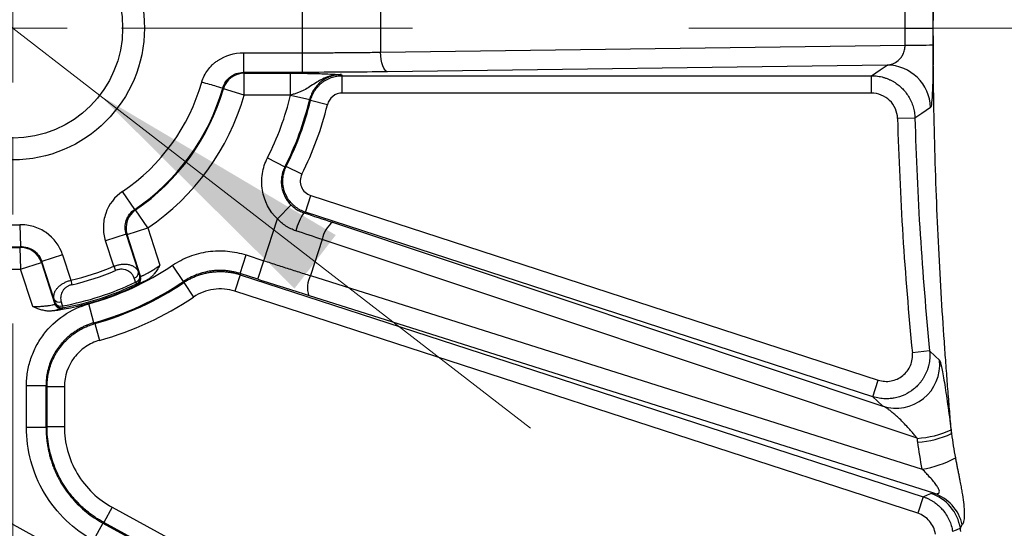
# Model space of a CAD drawing. Header units: millimetres. Extents: x 5 to 597, y 5 to 415.
# Tile 96 of 132: x 307.45 to 316.49, y 373.66 to 378.33. Entities that reach past the tile are written whole.
import ezdxf

# ---------------------------------------------------------------- set-up
doc = ezdxf.new("R2010")
doc.units = ezdxf.units.MM
doc.linetypes.add('CENTERX2', pattern=[20.32, 12.7, -2.54, 2.54, -2.54])
doc.styles.add('SLDTEXTSTYLE0', font='ARIAL.TTF', dxfattribs={"width": 0.948})
doc.dimstyles.new('SLDDIMSTYLE1', dxfattribs={"dimtxt": 2.5, "dimasz": 2.5, "dimexe": 0, "dimexo": 0.0625, "dimtad": 1, "dimlfac": 5, "dimrnd": 1e-09, "dimzin": 12, "dimdsep": 46, "dimtxsty": 'SLDTEXTSTYLE0', "dimsah": 1, "dimcen": 0.09, "dimadec": 0, "dimazin": 3, "dimtfac": 1, "dimtofl": 0, "dimtmove": 0, "dimatfit": 3, "dimfxl": 0, "dimfrac": 2, "dimtolj": 1, "dimtzin": 12, "dimarcsym": 0})
doc.dimstyles.new('SLDDIMSTYLE3', dxfattribs={"dimtxt": 2.5, "dimasz": 2.5, "dimexe": 0, "dimexo": 0.0625, "dimtad": 1, "dimdec": 0, "dimlfac": 5, "dimrnd": 1e-09, "dimzin": 12, "dimdsep": 46, "dimtxsty": 'SLDTEXTSTYLE0', "dimsah": 1, "dimcen": 0, "dimadec": 0, "dimazin": 3, "dimtfac": 1, "dimtdec": 0, "dimtmove": 0, "dimatfit": 3, "dimfxl": 0, "dimfrac": 2, "dimtolj": 1, "dimtzin": 12, "dimarcsym": 0})

# ---------------------------------------------------------------- blocks, each defined once
blk = doc.blocks.new('_D_2')
at = {"color": 7, "linetype": 'Continuous', "lineweight": 0}
for p, q in [((441.381, 375.7503), (441.381, 354.5005)), ((307.381, 375.5403), (307.381, 354.5005)), ((307.381, 355.5005), (441.381, 355.5005))]:
    blk.add_line(p, q, dxfattribs=at)
at = {"color": 7, "linetype": 'Continuous', "lineweight": 18}
for points in [[(307.381, 355.5005), (309.881, 355.1905), (309.881, 355.8105)], [(441.381, 355.5005), (438.881, 355.8105), (438.881, 355.1905)]]:
    blk.add_solid(points, dxfattribs=at)
at = {"color": 7, "linetype": 'Continuous', "lineweight": 18, "insert": (369.7136, 358.7232), "char_height": 2.5, "attachment_point": 1, "style": 'SLDTEXTSTYLE0'}
blk.add_mtext('670', dxfattribs=at)
blk = doc.blocks.new('_D_4')
at = {"color": 7, "linetype": 'Continuous', "lineweight": 0}
for p, q in [((306.5815, 378.8675), (294.7069, 388.035)), ((306.5815, 378.8675), (308.1804, 377.6331)), ((308.1804, 377.6331), (312.1382, 374.5776))]:
    blk.add_line(p, q, dxfattribs=at)
at = {"color": 7, "linetype": 'Continuous', "lineweight": 18}
for points in [[(306.5815, 378.8675), (304.7921, 380.6406), (304.4132, 380.1498)], [(308.1804, 377.6331), (309.9699, 375.8599), (310.3488, 376.3507)]]:
    blk.add_solid(points, dxfattribs=at)
at = {"color": 7, "linetype": 'Continuous', "lineweight": 18, "char_height": 2.5, "attachment_point": 1, "rotation": 322.33098, "style": 'SLDTEXTSTYLE0'}
for s, insert in [('%%c', (296.658, 390.5623)), ('10', (299.5474, 388.3403))]:
    blk.add_mtext(s, dxfattribs=dict(at, insert=insert))
blk = doc.blocks.new('SW_CENTERMARKSYMBOL_1')
at = {"color": 0, "linetype": 'Continuous', "lineweight": 18}
for p, q in [((0, 1), (0, 1.71)), ((0, 0), (0, 0.5)), ((-1, 0), (-1.71, 0)), ((0, 0), (-0.5, 0)), ((0, 0), (0, -0.5)), ((0, 0), (0.5, 0)), ((1, 0), (1.71, 0)), ((0, -1), (0, -1.71))]:
    blk.add_line(p, q, dxfattribs=at)

msp = doc.modelspace()

# ---------------------------------------------------------------- linework, layer by layer
at = {"color": 7, "linetype": 'Continuous', "lineweight": 25}
for p, q in [((310.0443, 378.0241), (310.0443, 378.4764)), ((310.761, 378.4714), (310.761, 378.0292)), ((315.5787, 378.2503), (315.8348, 378.2503)), ((310.761, 378.0292), (315.5791, 378.0937)), ((309.5021, 378.0241), (310.0443, 378.0241)), ((310.0443, 377.8442), (310.0443, 378.0241)), ((315.4124, 377.9107), (310.8255, 377.8493)), ((310.0443, 377.8442), (309.5021, 377.8442)), ((309.5082, 377.8361), (309.9343, 377.8361)), ((309.5082, 377.6362), (309.5082, 377.8361)), ((309.9343, 377.6362), (309.9343, 377.8361)), ((310.4081, 377.8138), (315.2693, 377.8138)), ((310.4081, 377.6539), (310.4081, 377.8138)), ((315.2693, 377.6539), (315.2693, 377.8138)), ((309.5082, 377.6362), (309.3162, 377.6916)), ((309.9343, 377.6362), (309.5082, 377.6362)), ((309.9342, 377.6357), (310.1091, 377.5936)), ((315.2693, 377.6539), (310.4081, 377.6539)), ((310.2721, 377.547), (310.1168, 377.5848)), ((315.6688, 377.4251), (315.5091, 377.4207)), ((309.7211, 377.0584), (309.8814, 376.9767)), ((310.0371, 376.9093), (309.8944, 376.9814)), ((308.5019, 376.5858), (308.3902, 376.7515)), ((310.0694, 376.5611), (310.1188, 376.7132)), ((310.1188, 376.7132), (315.3322, 375.0192)), ((309.8124, 376.4983), (309.9383, 376.6267)), ((308.6224, 376.4169), (308.5103, 376.5824)), ((315.2828, 374.8672), (310.0694, 376.5611)), ((307.4454, 376.4446), (307.4525, 376.2448)), ((309.688, 376.1154), (309.8124, 376.4983)), ((310.3183, 376.4682), (315.3736, 374.7805)), ((308.4234, 376.3582), (308.2333, 376.2964)), ((308.4234, 376.3582), (308.5361, 376.0115)), ((308.4323, 376.3552), (308.6224, 376.4169)), ((308.5566, 375.9725), (308.4323, 376.3552)), ((308.6224, 376.4169), (308.7339, 376.0735)), ((308.3089, 376.0639), (308.2333, 376.2964)), ((310.2242, 376.3097), (310.1165, 375.9783)), ((315.6902, 374.4848), (310.2242, 376.3097)), ((307.4477, 376.2372), (307.4543, 376.0374)), ((307.8398, 376.1686), (307.6497, 376.1068)), ((307.8398, 376.1686), (307.9154, 375.936)), ((309.4705, 375.997), (309.5261, 376.168)), ((309.5261, 376.168), (309.688, 376.1154)), ((307.4543, 376.0374), (307.6444, 376.0992)), ((307.6444, 376.0992), (307.7687, 375.7165)), ((307.7624, 375.7601), (307.6497, 376.1068)), ((308.9499, 375.9238), (308.8493, 376.073)), ((309.6324, 375.9443), (309.688, 376.1154)), ((307.5659, 375.6939), (307.4543, 376.0374)), ((308.3089, 376.0639), (308.3255, 376.0248)), ((309.472, 375.9865), (309.4225, 375.8344)), ((309.6324, 375.9443), (309.4705, 375.997)), ((309.472, 375.9865), (315.7437, 373.9487)), ((307.9154, 375.936), (307.9249, 375.8947)), ((308.5106, 375.919), (308.5182, 375.9032)), ((308.9521, 375.9138), (309.0413, 375.7811)), ((310.1165, 375.9783), (315.7364, 374.2022)), ((315.6943, 373.7966), (309.4225, 375.8344)), ((308.1272, 375.5453), (308.0794, 375.7187)), ((315.8414, 373.98), (310.0994, 375.7947)), ((307.8374, 375.7003), (307.8405, 375.683)), ((308.1355, 375.5377), (308.1783, 375.3836)), ((315.8041, 375.2866), (315.6451, 375.2708)), ((315.2828, 374.8672), (315.3322, 375.0192)), ((307.5071, 374.5844), (307.5071, 374.9672)), ((307.687, 374.9672), (307.5071, 374.9672)), ((307.687, 374.9672), (307.687, 374.5844)), ((307.6965, 374.5901), (307.6965, 374.96)), ((307.6965, 374.96), (307.8564, 374.96)), ((307.8564, 374.96), (307.8564, 374.5901)), ((305.4673, 374.7377), (309.3352, 372.6305)), ((307.687, 374.5844), (307.5071, 374.5844)), ((307.687, 374.5844), (307.6965, 374.5901)), ((307.8564, 374.5901), (307.6965, 374.5901)), ((315.7437, 373.9487), (315.6943, 373.7966)), ((308.2943, 373.8529), (308.2178, 373.7125)), ((308.2943, 373.8529), (309.6105, 373.1358)), ((308.2083, 373.7068), (308.1222, 373.5489)), ((308.2178, 373.7125), (308.2083, 373.7068)), ((308.2083, 373.7068), (309.5295, 372.9871)), ((309.534, 372.9954), (308.2178, 373.7125))]:
    msp.add_line(p, q, dxfattribs=at)
at = {"color": 7, "linetype": 'CENTERX2', "lineweight": 18}
msp.add_line((346.613, 378.2503), (302.1543, 378.2503), dxfattribs=at)
at = {"color": 7, "linetype": 'Continuous', "lineweight": 25, "flags": 128}
for points in [[(310.8255, 377.8493), (310.8132, 377.8537), (310.8013, 377.8646), (310.7903, 377.8816), (310.7806, 377.904), (310.7726, 377.931), (310.7665, 377.9616), (310.7626, 377.9948), (310.761, 378.0292)], [(315.2693, 377.8138), (315.3494, 377.8681), (315.4124, 377.9107)], [(309.5021, 377.8442), (309.5055, 377.8396), (309.5082, 377.8361)], [(310.4006, 377.8233), (310.4048, 377.8179), (310.4081, 377.8138)], [(309.3162, 377.6916), (309.3129, 377.6955), (309.3104, 377.6986)], [(310.1168, 377.5848), (310.1125, 377.5897), (310.1091, 377.5936)], [(315.8117, 377.5207), (315.7317, 377.4672), (315.6688, 377.4251)], [(309.8814, 376.9767), (309.8887, 376.9793), (309.8944, 376.9814)], [(308.5019, 376.5858), (308.5066, 376.5839), (308.5103, 376.5824)], [(310.0694, 376.5611), (310.0616, 376.5579), (310.0554, 376.5553)], [(308.4323, 376.3552), (308.4273, 376.3569), (308.4234, 376.3582)], [(307.4477, 376.2372), (307.4504, 376.2414), (307.4525, 376.2448)], [(307.6497, 376.1068), (307.6467, 376.1025), (307.6444, 376.0992)], [(308.5361, 376.0115), (308.5434, 375.9914), (308.5491, 375.9757)], [(309.4705, 375.997), (309.4713, 375.9911), (309.472, 375.9865)], [(308.5106, 375.919), (308.5033, 375.939), (308.4976, 375.9548)], [(308.5258, 375.9001), (308.5216, 375.9018), (308.5182, 375.9032)], [(308.5491, 375.9757), (308.5533, 375.9739), (308.5566, 375.9725)], [(308.9521, 375.9138), (308.9509, 375.9194), (308.9499, 375.9238)], [(307.7729, 375.7235), (307.767, 375.744), (307.7624, 375.7601)], [(307.7687, 375.7165), (307.7711, 375.7204), (307.7729, 375.7235)], [(307.8268, 375.7368), (307.8328, 375.7164), (307.8374, 375.7003)], [(307.8405, 375.683), (307.8381, 375.6791), (307.8362, 375.676)], [(308.1272, 375.5453), (308.1318, 375.541), (308.1355, 375.5377)], [(315.8041, 375.2866), (315.8547, 375.2388), (315.8945, 375.2013)], [(307.6965, 374.96), (307.6912, 374.964), (307.687, 374.9672)], [(315.3736, 374.7805), (315.3227, 374.829), (315.2828, 374.8672)], [(315.7437, 373.9487), (315.7835, 373.9651), (315.8148, 373.978)], [(316.086, 373.659), (316.0463, 373.6428), (316.0151, 373.63)]]:
    msp.add_lwpolyline(points, dxfattribs=at)
at = {"color": 7, "linetype": 'Continuous', "lineweight": 25}
for radius in [1.21, 1.01]:
    msp.add_circle((307.381, 378.2503), radius, dxfattribs=at)
for centre, radius, start, end in [((315.4552, 409.2972), 31.2037, 270.22737, 270.69763), ((315.4114, 377.5103), 0.4005, 1.49532, 89.85905), ((309.5084, 377.6359), 0.2001, 90.05794, 163.83962), ((307.381, 378.2503), 1.8069, 303.95657, 344.04343), ((307.381, 378.2503), 2.0067, 303.95657, 344.04343), ((307.381, 378.2503), 2.0142, 304.10244, 343.89756), ((307.381, 378.2503), 2.2141, 304.10244, 343.89756), ((307.381, 378.2503), 2.6262, 333.00902, 346.46619), ((307.381, 378.2503), 2.8061, 333.00902, 346.46619), ((307.381, 378.2503), 2.8156, 333.21337, 346.32859), ((307.381, 378.2503), 2.9755, 333.21337, 346.32859), ((345.681, 378.2503), 30.1833, 181.57487, 185.66506), ((345.681, 378.2503), 30.0235, 181.57487, 185.66506), ((307.381, 378.2503), 1.8069, 231.95657, 272.04343), ((307.381, 378.2503), 2.0142, 232.10244, 271.89756), ((307.381, 378.2503), 2.0067, 231.95657, 272.04343), ((308.6227, 376.4168), 0.2001, 124.16038, 197.94206), ((310.4815, 376.2705), 0.5126, 146.24806, 166.55962), ((307.381, 378.2503), 2.2141, 232.10244, 271.89756), ((310.4714, 376.2702), 0.2504, 127.70744, 170.92218), ((307.4541, 376.0371), 0.2001, 18.05794, 91.83962), ((307.381, 378.2503), 2.6262, 285.42262, 303.99552), ((307.381, 378.2503), 2.3751, 283.00352, 292.99648), ((307.381, 378.2503), 2.4176, 283.00352, 292.99648), ((308.4832, 376.006), 0.0532, 285.74756, 5.92306), ((307.381, 378.2503), 2.621, 277.8682, 298.1318), ((307.381, 378.2503), 2.5905, 280.14821, 295.85179), ((307.381, 378.2503), 2.6081, 280.14821, 295.85179), ((307.381, 378.2503), 2.8061, 285.42262, 303.99552), ((307.381, 378.2503), 2.8156, 285.54394, 303.9178), ((308.4962, 375.9702), 0.0532, 285.70175, 5.9141), ((308.492, 375.9572), 0.06, 295.9208, 17.93098), ((308.4995, 375.954), 0.06, 296.04088, 17.93116), ((310.3397, 375.8649), 0.2504, 153.07782, 196.29256), ((307.8084, 375.7867), 0.0532, 210.07694, 290.25244), ((307.8258, 375.7351), 0.06, 198.06884, 279.95912), ((307.8189, 375.7502), 0.0532, 210.0859, 290.29825), ((307.83, 375.7421), 0.06, 198.06902, 280.0792), ((307.381, 378.2503), 2.9755, 285.54394, 303.9178), ((315.4959, 375.162), 0.4006, 252.23466, 5.63825), ((315.6357, 375.3698), 0.8867, 273.52231, 294.32838), ((315.6394, 375.3336), 0.8849, 273.58, 294.43296), ((315.5954, 375.1186), 0.9272, 278.75067, 298.68849), ((315.6905, 373.5974), 0.4003, 8.84718, 71.90023), ((315.7158, 373.6023), 0.3981, 12.91427, 71.6106)]:
    msp.add_arc(centre, radius, start, end, dxfattribs=at)
for points, knots in [([(316.0054, 374.5279), (316.0029, 374.5576), (315.9978, 374.617), (315.9901, 374.7075), (315.9826, 374.7991), (315.9751, 374.8918), (315.9677, 374.9857), (315.9604, 375.0806), (315.9532, 375.1767), (315.946, 375.2739), (315.931, 375.4862), (315.9092, 375.8213), (315.8837, 376.2885), (315.863, 376.768), (315.8426, 377.4194), (315.832, 378.2497), (315.8426, 379.0803), (315.863, 379.7316), (315.8836, 380.2115), (315.9091, 380.6782), (315.9326, 381.0394), (315.9515, 381.3029), (315.9646, 381.476), (315.978, 381.6454), (315.9916, 381.8114), (316.0008, 381.9189), (316.0054, 381.9726)], [0, 0, 0, 0, 0.013861, 0.027718, 0.041575, 0.055437, 0.069308, 0.083192, 0.097095, 0.11102, 0.124972, 0.187441, 0.250074, 0.312486, 0.374992, 0.50003, 0.62476, 0.687402, 0.749964, 0.81241, 0.87471, 0.899866, 0.924946, 0.949978, 0.974987, 1, 1, 1, 1]), ([(315.4124, 377.9107), (315.4177, 377.9112), (315.4277, 377.9119), (315.4418, 377.9147), (315.4542, 377.918), (315.4792, 377.9268), (315.5087, 377.9438), (315.5392, 377.9756), (315.5563, 378.0022), (315.5673, 378.0271), (315.5739, 378.0489), (315.5781, 378.0712), (315.5788, 378.0863), (315.5791, 378.0937)], [0, 0, 0, 0, 0.074151, 0.140493, 0.199029, 0.249762, 0.498875, 0.632941, 0.747958, 0.817239, 0.881506, 0.94195, 1, 1, 1, 1]), ([(315.8352, 378.0958), (315.8354, 378.0567), (315.8354, 378.0176), (315.8352, 377.9424), (315.835, 377.9061), (315.8341, 377.8357), (315.8336, 377.8023), (315.8321, 377.7409), (315.8313, 377.7126), (315.8282, 377.6346), (315.8256, 377.5949), (315.8193, 377.5386), (315.8157, 377.5234), (315.8117, 377.5207)], [0, 0, 0, 0, 0.125, 0.125, 0.25, 0.25, 0.375, 0.375, 0.5, 0.5, 0.75, 0.75, 1, 1, 1, 1]), ([(309.1182, 377.7535), (309.1301, 377.7951), (309.1573, 377.8511), (309.2056, 377.9057), (309.2338, 377.9303), (309.2468, 377.9403), (309.2557, 377.9468), (309.2605, 377.9501), (309.3349, 378.0004), (309.414, 378.0241), (309.5021, 378.0241)], [0, 0, 0, 0, 0.25, 0.375, 0.4375, 0.46875, 0.46875, 0.5, 0.5, 1, 1, 1, 1]), ([(309.5021, 378.0241), (309.5021, 377.978), (309.5021, 377.9322), (309.5021, 377.8659), (309.5021, 377.8458), (309.5021, 377.8442)], [0, 0, 0, 0, 0.5, 0.5, 1, 1, 1, 1]), ([(310.0443, 378.0241), (310.0662, 378.0241), (310.1103, 378.0241), (310.1763, 378.0242), (310.2423, 378.0245), (310.3082, 378.0248), (310.374, 378.0251), (310.4395, 378.0256), (310.5048, 378.0261), (310.5696, 378.0268), (310.634, 378.0275), (310.698, 378.0283), (310.74, 378.0289), (310.761, 378.0292)], [0, 0, 0, 0, 0.089969, 0.180125, 0.270469, 0.361001, 0.451721, 0.54263, 0.633726, 0.725012, 0.816486, 0.908148, 1, 1, 1, 1]), ([(309.3104, 377.6986), (309.3239, 377.7461), (309.3489, 377.778), (309.4121, 377.8271), (309.4517, 377.8442), (309.5021, 377.8442)], [0, 0, 0, 0, 0.5, 0.5, 1, 1, 1, 1]), ([(309.9343, 377.8361), (309.9872, 377.8361), (310.0388, 377.8357), (310.1121, 377.8347), (310.1353, 377.8343), (310.1797, 377.8333), (310.201, 377.8327), (310.26, 377.8309), (310.2933, 377.8295), (310.3519, 377.8265), (310.3768, 377.8249), (310.4006, 377.8233)], [0, 0, 0, 0, 0.25, 0.25, 0.375, 0.375, 0.5, 0.5, 0.75, 0.75, 1, 1, 1, 1]), ([(310.4006, 377.8233), (310.3923, 377.8232), (310.3764, 377.823), (310.3537, 377.8209), (310.3334, 377.8179), (310.3154, 377.8142), (310.2996, 377.8102), (310.2862, 377.8062), (310.2564, 377.7964), (310.214, 377.7776), (310.1591, 377.745), (310.1091, 377.7114), (310.0654, 377.6846), (310.0285, 377.6668), (309.9986, 377.655), (309.9671, 377.6446), (309.9452, 377.639), (309.9343, 377.6362)], [0, 0, 0, 0, 0.0484671, 0.0925158, 0.1323718, 0.1681439, 0.1998382, 0.2271726, 0.2501008, 0.3832963, 0.4998855, 0.6303414, 0.750344, 0.812154, 0.8747206, 0.9376164, 1, 1, 1, 1]), ([(310.8255, 377.8493), (310.7019, 377.8476), (310.5728, 377.8463), (310.3102, 377.8446), (310.1767, 377.8442), (310.0443, 377.8442)], [0, 0, 0, 0, 0.5, 0.5, 1, 1, 1, 1]), ([(310.4006, 377.8233), (310.3929, 377.8231), (310.3775, 377.8228), (310.3545, 377.82), (310.332, 377.8156), (310.31, 377.8096), (310.2889, 377.802), (310.2686, 377.793), (310.2495, 377.7828), (310.2316, 377.7715), (310.2103, 377.7558), (310.1861, 377.7341), (310.1605, 377.7045), (310.1384, 377.6707), (310.1204, 377.6336), (310.1129, 377.607), (310.1091, 377.5936)], [0, 0, 0, 0, 0.057814, 0.115562, 0.173022, 0.229977, 0.286216, 0.341541, 0.395768, 0.44873, 0.500282, 0.593984, 0.691869, 0.792951, 0.896079, 1, 1, 1, 1]), ([(310.1168, 377.5848), (310.1189, 377.5929), (310.1233, 377.6092), (310.1326, 377.6332), (310.1441, 377.6568), (310.1578, 377.6797), (310.1738, 377.7016), (310.1919, 377.7222), (310.2119, 377.7412), (310.2337, 377.7582), (310.2568, 377.7732), (310.2811, 377.7859), (310.3062, 377.7963), (310.3317, 377.8042), (310.3573, 377.8098), (310.3828, 377.8131), (310.3997, 377.8136), (310.4081, 377.8138)], [0, 0, 0, 0, 0.062712, 0.127029, 0.192771, 0.259727, 0.327657, 0.396302, 0.465383, 0.53461, 0.60369, 0.672336, 0.740267, 0.807224, 0.872967, 0.937286, 1, 1, 1, 1]), ([(315.2693, 377.8138), (315.2788, 377.8136), (315.2978, 377.8132), (315.3259, 377.81), (315.3535, 377.8051), (315.3803, 377.7983), (315.4061, 377.7899), (315.4307, 377.7799), (315.454, 377.7687), (315.4758, 377.7564), (315.4962, 377.7433), (315.515, 377.7295), (315.5322, 377.7153), (315.5549, 377.6943), (315.582, 377.6645), (315.611, 377.6233), (315.6352, 377.5776), (315.6533, 377.5285), (315.6654, 377.4773), (315.6677, 377.4425), (315.6688, 377.4251)], [0, 0, 0, 0, 0.046272, 0.092256, 0.137769, 0.18263, 0.226671, 0.269731, 0.311663, 0.352335, 0.391632, 0.429453, 0.465715, 0.50035, 0.579537, 0.661432, 0.745288, 0.830263, 0.915465, 1, 1, 1, 1]), ([(309.3104, 377.6986), (309.3087, 377.6991), (309.2872, 377.7052), (309.2164, 377.7255), (309.1674, 377.7395), (309.1182, 377.7535)], [0, 0, 0, 0, 0.5, 0.5, 1, 1, 1, 1]), ([(310.4081, 377.6539), (310.3767, 377.6539), (310.3463, 377.6433), (310.297, 377.6046), (310.2795, 377.5775), (310.2721, 377.547)], [0, 0, 0, 0, 0.5, 0.5, 1, 1, 1, 1]), ([(315.5091, 377.4207), (315.5082, 377.4518), (315.5014, 377.4822), (315.4766, 377.5388), (315.4587, 377.5645), (315.4146, 377.6074), (315.3882, 377.6246), (315.3313, 377.6477), (315.3004, 377.6539), (315.2693, 377.6539)], [0, 0, 0, 0, 0.25, 0.25, 0.5, 0.5, 0.75, 0.75, 1, 1, 1, 1]), ([(309.8124, 376.4983), (309.7396, 376.5698), (309.6912, 376.6637), (309.6669, 376.8138), (309.6667, 376.8645), (309.6824, 376.965), (309.6979, 377.0129), (309.7211, 377.0584)], [0, 0, 0, 0, 0.5, 0.5, 0.75, 0.75, 1, 1, 1, 1]), ([(309.8814, 376.9767), (309.8781, 376.9698), (309.8714, 376.9561), (309.8636, 376.9348), (309.8573, 376.9133), (309.8528, 376.8919), (309.8499, 376.8707), (309.8485, 376.85), (309.8485, 376.8301), (309.8498, 376.811), (309.8534, 376.7832), (309.8623, 376.7466), (309.8808, 376.7027), (309.9057, 376.6617), (309.9275, 376.6383), (309.9383, 376.6267)], [0, 0, 0, 0, 0.060487, 0.120403, 0.179437, 0.237286, 0.293665, 0.348308, 0.400977, 0.451461, 0.499579, 0.62258, 0.748027, 0.874371, 1, 1, 1, 1]), ([(310.0694, 376.5611), (310.0615, 376.5639), (310.0457, 376.5695), (310.023, 376.5803), (310.0013, 376.5928), (309.9809, 376.607), (309.962, 376.6226), (309.9448, 376.6393), (309.9293, 376.6569), (309.9157, 376.6751), (309.9038, 376.6936), (309.8937, 376.7122), (309.8827, 376.7362), (309.872, 376.7674), (309.8639, 376.8072), (309.8612, 376.8502), (309.8651, 376.8947), (309.8755, 376.9394), (309.8881, 376.9674), (309.8944, 376.9814)], [0, 0, 0, 0, 0.048611, 0.097299, 0.145813, 0.193903, 0.241321, 0.287833, 0.333221, 0.377288, 0.419861, 0.460793, 0.499963, 0.573132, 0.651877, 0.735251, 0.822034, 0.910796, 1, 1, 1, 1]), ([(310.0371, 376.9093), (310.028, 376.8912), (310.0229, 376.8714), (310.0215, 376.8312), (310.0252, 376.8109), (310.0406, 376.7739), (310.0524, 376.757), (310.082, 376.7297), (310.0995, 376.7195), (310.1188, 376.7132)], [0, 0, 0, 0, 0.25, 0.25, 0.5, 0.5, 0.75, 0.75, 1, 1, 1, 1]), ([(308.3902, 376.7515), (308.3182, 376.703), (308.2636, 376.6318), (308.2214, 376.5091), (308.2141, 376.4667), (308.2134, 376.3801), (308.2199, 376.3377), (308.2333, 376.2964)], [0, 0, 0, 0, 0.5, 0.5, 0.75, 0.75, 1, 1, 1, 1]), ([(309.9383, 376.6267), (309.9442, 376.6212), (309.9558, 376.6103), (309.9747, 376.5958), (309.9942, 376.583), (310.0143, 376.572), (310.0347, 376.5626), (310.0485, 376.5577), (310.0554, 376.5553)], [0, 0, 0, 0, 0.173653, 0.345025, 0.513691, 0.679275, 0.841463, 1, 1, 1, 1]), ([(308.4234, 376.3582), (308.4099, 376.3996), (308.4104, 376.4442), (308.4386, 376.526), (308.4661, 376.5617), (308.5019, 376.5858)], [0, 0, 0, 0, 0.5, 0.5, 1, 1, 1, 1]), ([(307.8398, 376.1686), (307.813, 376.2512), (307.7595, 376.3232), (307.6532, 376.3975), (307.6144, 376.4162), (307.5313, 376.4407), (307.4888, 376.4461), (307.4454, 376.4446)], [0, 0, 0, 0, 0.5, 0.5, 0.75, 0.75, 1, 1, 1, 1]), ([(309.983, 376.3897), (309.975, 376.3925), (309.9589, 376.3981), (309.9355, 376.4084), (309.9127, 376.4201), (309.8835, 376.4376), (309.8488, 376.4625), (309.8246, 376.4864), (309.8124, 376.4983)], [0, 0, 0, 0, 0.125573, 0.250781, 0.376119, 0.502085, 0.750148, 1, 1, 1, 1]), ([(307.4525, 376.2448), (307.496, 376.2464), (307.5388, 376.2337), (307.6097, 376.1841), (307.6365, 376.1478), (307.6497, 376.1068)], [0, 0, 0, 0, 0.5, 0.5, 1, 1, 1, 1]), ([(308.8493, 376.073), (308.8986, 376.1062), (308.951, 376.1334), (309.062, 376.1759), (309.1189, 376.1905), (309.2351, 376.2068), (309.2951, 376.2083), (309.412, 376.198), (309.4695, 376.1864), (309.5261, 376.168)], [0, 0, 0, 0, 0.25, 0.25, 0.5, 0.5, 0.75, 0.75, 1, 1, 1, 1]), ([(308.3089, 376.0639), (308.3141, 376.0658), (308.3246, 376.0698), (308.3406, 376.0745), (308.3566, 376.0784), (308.3727, 376.0812), (308.3958, 376.0839), (308.4258, 376.0839), (308.4582, 376.0782), (308.4864, 376.0672), (308.508, 376.0525), (308.5255, 376.0338), (308.5324, 376.0193), (308.5361, 376.0115)], [0, 0, 0, 0, 0.049802, 0.099681, 0.149792, 0.200286, 0.251313, 0.372432, 0.501963, 0.620461, 0.751808, 0.864852, 1, 1, 1, 1]), ([(308.5566, 375.9725), (308.5571, 375.9724), (308.558, 375.9723), (308.5618, 375.9733), (308.5671, 375.9752), (308.574, 375.978), (308.5822, 375.9817), (308.5917, 375.9863), (308.6022, 375.9916), (308.6179, 375.9998), (308.6403, 376.0123), (308.67, 376.0302), (308.7017, 376.0507), (308.723, 376.0657), (308.7339, 376.0735)], [0, 0, 0, 0, 0.0657589, 0.1305345, 0.1943519, 0.2572373, 0.3192181, 0.380323, 0.4405818, 0.5000259, 0.6243425, 0.7495463, 0.870859, 1, 1, 1, 1]), ([(308.7339, 376.0735), (308.7253, 376.0591), (308.7099, 376.0334), (308.6862, 375.9998), (308.6635, 375.974), (308.6411, 375.9536), (308.6246, 375.9437), (308.6167, 375.9389)], [0, 0, 0, 0, 0.2774759, 0.498823, 0.6815356, 0.8475772, 1, 1, 1, 1]), ([(309.688, 376.1154), (309.7085, 376.1088), (309.7495, 376.0955), (309.8109, 376.0756), (309.8724, 376.0559), (309.9337, 376.0362), (309.9949, 376.0167), (310.0559, 375.9974), (310.0963, 375.9846), (310.1165, 375.9783)], [0, 0, 0, 0, 0.142327, 0.284831, 0.427511, 0.570368, 0.713401, 0.856612, 1, 1, 1, 1]), ([(308.4976, 375.9548), (308.4957, 375.9595), (308.492, 375.969), (308.4844, 375.982), (308.4739, 375.9963), (308.4593, 376.0108), (308.4386, 376.0243), (308.4144, 376.0336), (308.3909, 376.0369), (308.3712, 376.0365), (308.3558, 376.0343), (308.3404, 376.0306), (308.3304, 376.0268), (308.3255, 376.0248)], [0, 0, 0, 0, 0.084964, 0.167663, 0.248668, 0.377154, 0.498484, 0.62769, 0.748923, 0.812245, 0.874996, 0.937778, 1, 1, 1, 1]), ([(309.4705, 375.997), (309.4595, 376.0003), (309.4374, 376.0071), (309.4038, 376.0148), (309.3698, 376.0207), (309.3358, 376.0245), (309.3019, 376.0264), (309.2681, 376.0264), (309.2348, 376.0245), (309.1908, 376.0196), (309.136, 376.0088), (309.0715, 375.9882), (309.0085, 375.9605), (308.9695, 375.9361), (308.9499, 375.9238)], [0, 0, 0, 0, 0.063563, 0.127046, 0.190327, 0.253288, 0.315816, 0.377798, 0.439128, 0.499708, 0.621751, 0.746404, 0.872798, 1, 1, 1, 1]), ([(308.9521, 375.9138), (308.9619, 375.9202), (308.9817, 375.933), (309.013, 375.9501), (309.0455, 375.9656), (309.0792, 375.9792), (309.1138, 375.9908), (309.1493, 376.0003), (309.1854, 376.0076), (309.2219, 376.0127), (309.2586, 376.0155), (309.2953, 376.0161), (309.3318, 376.0145), (309.3679, 376.0107), (309.4034, 376.0047), (309.4381, 375.9968), (309.4607, 375.9899), (309.472, 375.9865)], [0, 0, 0, 0, 0.06483, 0.130428, 0.19669, 0.263505, 0.330758, 0.398325, 0.466084, 0.533907, 0.601666, 0.669234, 0.736488, 0.803304, 0.869568, 0.935167, 1, 1, 1, 1]), ([(307.7624, 375.7601), (307.7614, 375.7643), (307.7595, 375.7727), (307.7588, 375.7852), (307.7596, 375.7974), (307.7617, 375.8091), (307.7651, 375.8203), (307.7694, 375.831), (307.7745, 375.841), (307.7803, 375.8503), (307.7899, 375.8634), (307.8053, 375.8797), (307.8289, 375.8981), (307.8556, 375.9139), (307.8846, 375.927), (307.9052, 375.933), (307.9154, 375.936)], [0, 0, 0, 0, 0.067919, 0.132684, 0.194308, 0.252805, 0.308194, 0.360497, 0.409737, 0.455945, 0.499158, 0.606817, 0.709816, 0.809021, 0.905398, 1, 1, 1, 1]), ([(307.9249, 375.8947), (307.9208, 375.8936), (307.9126, 375.8915), (307.9007, 375.8872), (307.8895, 375.8819), (307.8788, 375.8757), (307.8643, 375.8655), (307.8479, 375.8496), (307.8338, 375.8279), (307.8249, 375.8048), (307.8213, 375.782), (307.8216, 375.759), (307.8251, 375.7443), (307.8268, 375.7368)], [0, 0, 0, 0, 0.050124, 0.099474, 0.148842, 0.199021, 0.250758, 0.371821, 0.50102, 0.622095, 0.750489, 0.87295, 1, 1, 1, 1]), ([(308.6167, 375.9389), (308.6115, 375.9363), (308.6011, 375.9312), (308.5869, 375.9244), (308.5739, 375.9184), (308.5623, 375.9132), (308.5498, 375.9079), (308.538, 375.9032), (308.5288, 375.9001), (308.5268, 375.9001), (308.5258, 375.9001)], [0, 0, 0, 0, 0.101383, 0.201371, 0.300718, 0.400189, 0.500549, 0.667899, 0.833146, 1, 1, 1, 1]), ([(309.4225, 375.8344), (309.3907, 375.8448), (309.3583, 375.8513), (309.2924, 375.8571), (309.2587, 375.8563), (309.1605, 375.8426), (309.0969, 375.8185), (309.0413, 375.7811)], [0, 0, 0, 0, 0.25, 0.25, 0.5, 0.5, 1, 1, 1, 1]), ([(307.5071, 374.9672), (307.5071, 375.0099), (307.5106, 375.052), (307.5243, 375.1353), (307.5346, 375.1768), (307.5618, 375.2572), (307.5785, 375.2958), (307.618, 375.3702), (307.641, 375.406), (307.7182, 375.5074), (307.7796, 375.5654), (307.9207, 375.6608), (307.9971, 375.696), (308.0794, 375.7187)], [0, 0, 0, 0, 0.125, 0.125, 0.25, 0.25, 0.375, 0.375, 0.5, 0.5, 0.75, 0.75, 1, 1, 1, 1]), ([(307.5659, 375.6939), (307.5727, 375.694), (307.5861, 375.6941), (307.6058, 375.6947), (307.6245, 375.6955), (307.6487, 375.697), (307.6776, 375.6995), (307.708, 375.7032), (307.7332, 375.7071), (307.7523, 375.7108), (307.7655, 375.7142), (307.7676, 375.7158), (307.7687, 375.7165)], [0, 0, 0, 0, 0.065633, 0.129295, 0.191012, 0.250811, 0.375998, 0.500418, 0.620002, 0.742975, 0.869569, 1, 1, 1, 1]), ([(307.7398, 375.654), (307.7344, 375.6534), (307.7235, 375.6523), (307.7064, 375.6526), (307.6885, 375.6543), (307.6696, 375.6576), (307.644, 375.6637), (307.609, 375.6756), (307.5814, 375.6873), (307.5659, 375.6939)], [0, 0, 0, 0, 0.089035, 0.182975, 0.282581, 0.388491, 0.501237, 0.719642, 1, 1, 1, 1]), ([(307.8362, 375.676), (307.8358, 375.6757), (307.8351, 375.675), (307.8315, 375.6736), (307.8262, 375.6719), (307.8189, 375.6699), (307.8077, 375.6672), (307.7913, 375.6635), (307.768, 375.6588), (307.7492, 375.6556), (307.7398, 375.654)], [0, 0, 0, 0, 0.100536, 0.199981, 0.299128, 0.398781, 0.499734, 0.666324, 0.831898, 1, 1, 1, 1]), ([(308.1272, 375.5453), (308.1164, 375.5421), (308.0948, 375.5358), (308.0632, 375.524), (308.0324, 375.5106), (308.0025, 375.4956), (307.9736, 375.479), (307.9459, 375.461), (307.9195, 375.4418), (307.8945, 375.4213), (307.871, 375.3999), (307.849, 375.3776), (307.8285, 375.3546), (307.8031, 375.3229), (307.774, 375.2804), (307.7438, 375.2248), (307.7191, 375.1647), (307.7009, 375.1009), (307.6892, 375.0347), (307.6878, 374.9897), (307.687, 374.9672)], [0, 0, 0, 0, 0.043211, 0.086414, 0.129523, 0.17245, 0.215109, 0.257416, 0.299292, 0.340659, 0.381444, 0.421581, 0.461008, 0.499668, 0.577845, 0.658868, 0.74222, 0.827304, 0.913461, 1, 1, 1, 1]), ([(307.6965, 374.96), (307.6967, 374.9712), (307.6971, 374.9937), (307.7, 375.0273), (307.7047, 375.0606), (307.7113, 375.0934), (307.7196, 375.1256), (307.7296, 375.1571), (307.7411, 375.1876), (307.7542, 375.2172), (307.7686, 375.2455), (307.7842, 375.2727), (307.801, 375.2985), (307.8247, 375.3314), (307.8579, 375.3708), (307.9033, 375.4144), (307.9545, 375.4542), (308.0108, 375.4887), (308.0713, 375.5176), (308.1141, 375.531), (308.1355, 375.5377)], [0, 0, 0, 0, 0.0432693, 0.0865343, 0.1297073, 0.1727012, 0.2154298, 0.2578095, 0.2997593, 0.3412022, 0.3820655, 0.4222817, 0.4617887, 0.50053, 0.5786092, 0.6595129, 0.7427254, 0.8276523, 0.9136398, 1, 1, 1, 1]), ([(308.1783, 375.3836), (308.132, 375.3708), (308.0891, 375.3508), (308.0097, 375.297), (307.9751, 375.2643), (307.8882, 375.1501), (307.8564, 375.0561), (307.8564, 374.96)], [0, 0, 0, 0, 0.25, 0.25, 0.5, 0.5, 1, 1, 1, 1]), ([(315.8041, 375.2866), (315.8048, 375.2773), (315.8063, 375.2588), (315.806, 375.2307), (315.8038, 375.2027), (315.7997, 375.1748), (315.7936, 375.1474), (315.7857, 375.1206), (315.776, 375.0947), (315.7647, 375.0699), (315.752, 375.0463), (315.7381, 375.0241), (315.7231, 375.0033), (315.7073, 374.9841), (315.6909, 374.9665), (315.674, 374.9504), (315.638, 374.9198), (315.5752, 374.8806), (315.4998, 374.8566), (315.4388, 374.8483), (315.3929, 374.8469), (315.3392, 374.8516), (315.3023, 374.8618), (315.2828, 374.8672)], [0, 0, 0, 0, 0.035103, 0.070493, 0.106047, 0.14164, 0.177139, 0.212416, 0.247339, 0.281784, 0.315632, 0.34877, 0.381097, 0.41252, 0.442961, 0.472348, 0.500624, 0.621998, 0.750008, 0.796664, 0.85519, 0.923772, 1, 1, 1, 1]), ([(315.3322, 375.0192), (315.3513, 375.0131), (315.3707, 375.0093), (315.4101, 375.0067), (315.4303, 375.0078), (315.4691, 375.0149), (315.4883, 375.0209), (315.5244, 375.0374), (315.5412, 375.0477), (315.5723, 375.0727), (315.5861, 375.087), (315.6099, 375.1185), (315.62, 375.1361), (315.6429, 375.1907), (315.6491, 375.231), (315.6451, 375.2708)], [0, 0, 0, 0, 0.125, 0.125, 0.25, 0.25, 0.375, 0.375, 0.5, 0.5, 0.625, 0.625, 0.75, 0.75, 1, 1, 1, 1]), ([(315.8945, 375.2013), (315.8994, 375.1967), (315.9058, 375.1753), (315.9211, 375.104), (315.9297, 375.0562), (315.9487, 374.9384), (315.9586, 374.8716), (315.9798, 374.7225), (315.9903, 374.6442), (316.001, 374.5619)], [0, 0, 0, 0, 0.25, 0.25, 0.5, 0.5, 0.75, 0.75, 1, 1, 1, 1]), ([(315.6902, 374.4848), (315.684, 374.4923), (315.6694, 374.5101), (315.6435, 374.5401), (315.6107, 374.5774), (315.5709, 374.6206), (315.5302, 374.6612), (315.4924, 374.6959), (315.4616, 374.7227), (315.4344, 374.7442), (315.4108, 374.7608), (315.3906, 374.773), (315.379, 374.7781), (315.3736, 374.7805)], [0, 0, 0, 0, 0.056567, 0.134855, 0.234876, 0.35663, 0.500114, 0.606593, 0.703637, 0.791341, 0.869835, 0.939301, 1, 1, 1, 1]), ([(308.1222, 373.5489), (308.0341, 373.5969), (307.949, 373.6581), (307.7957, 373.8044), (307.7276, 373.8894), (307.6174, 374.075), (307.5753, 374.1754), (307.5202, 374.38), (307.5071, 374.484), (307.5071, 374.5844)], [0, 0, 0, 0, 0.25, 0.25, 0.5, 0.5, 0.75, 0.75, 1, 1, 1, 1]), ([(307.687, 374.5844), (307.6872, 374.5692), (307.6876, 374.5389), (307.6908, 374.4935), (307.696, 374.4485), (307.7031, 374.4039), (307.7122, 374.3599), (307.7232, 374.3166), (307.7361, 374.2739), (307.7508, 374.2321), (307.7673, 374.1911), (307.7855, 374.151), (307.8054, 374.1119), (307.834, 374.0612), (307.8741, 374), (307.9288, 373.9307), (307.9898, 373.8659), (308.057, 373.8065), (308.1296, 373.7524), (308.182, 373.7221), (308.2083, 373.7068)], [0, 0, 0, 0, 0.042618, 0.085063, 0.127336, 0.169437, 0.211365, 0.253122, 0.294707, 0.33612, 0.377363, 0.418433, 0.459333, 0.500062, 0.581667, 0.663956, 0.746933, 0.830599, 0.914954, 1, 1, 1, 1]), ([(308.2178, 373.7125), (308.2045, 373.7199), (308.1781, 373.7348), (308.1398, 373.7594), (308.1027, 373.7854), (308.067, 373.813), (308.0327, 373.842), (307.9999, 373.8724), (307.9687, 373.9042), (307.9389, 373.9371), (307.9108, 373.9712), (307.8843, 374.0064), (307.8595, 374.0425), (307.8287, 374.0919), (307.7941, 374.1564), (307.7594, 374.2376), (307.7317, 374.3221), (307.7117, 374.4096), (307.6989, 374.4992), (307.6973, 374.5597), (307.6965, 374.5901)], [0, 0, 0, 0, 0.0426142, 0.0850568, 0.1273278, 0.1694275, 0.2113557, 0.2531126, 0.2946984, 0.336113, 0.3773567, 0.4184294, 0.4593312, 0.5000624, 0.5816706, 0.6639638, 0.7469427, 0.8306079, 0.9149601, 1, 1, 1, 1]), ([(307.8564, 374.5901), (307.8564, 374.5186), (307.8657, 374.4446), (307.9049, 374.2989), (307.9349, 374.2274), (308.0134, 374.0953), (308.0618, 374.0348), (308.1709, 373.9307), (308.2315, 373.8871), (308.2943, 373.8529)], [0, 0, 0, 0, 0.25, 0.25, 0.5, 0.5, 0.75, 0.75, 1, 1, 1, 1]), ([(316.0405, 374.3052), (316.0428, 374.2931), (316.0475, 374.2689), (316.0547, 374.2328), (316.0619, 374.1969), (316.069, 374.1614), (316.076, 374.1261), (316.0839, 374.0854), (316.0925, 374.0399), (316.104, 373.974), (316.1154, 373.8968), (316.1223, 373.8171), (316.122, 373.7643), (316.1186, 373.7321), (316.1146, 373.713), (316.1096, 373.6987), (316.1057, 373.6937), (316.1038, 373.6913)], [0, 0, 0, 0, 0.041779, 0.08341, 0.124966, 0.166525, 0.208168, 0.249979, 0.312958, 0.375331, 0.500443, 0.625314, 0.749889, 0.812207, 0.87487, 0.937476, 1, 1, 1, 1]), ([(315.8414, 373.98), (315.8462, 373.9788), (315.8553, 373.9766), (315.8675, 373.9756), (315.8774, 373.9765), (315.885, 373.9792), (315.8922, 373.9851), (315.8952, 373.9984), (315.8862, 374.024), (315.867, 374.0547), (315.8386, 374.0906), (315.807, 374.1268), (315.7717, 374.1649), (315.7492, 374.1887), (315.7364, 374.2022)], [0, 0, 0, 0, 0.062471, 0.118306, 0.16784, 0.211553, 0.250146, 0.326203, 0.405284, 0.500297, 0.609821, 0.750006, 0.858966, 1, 1, 1, 1]), ([(315.7437, 373.9487), (315.7521, 373.9458), (315.7686, 373.94), (315.7925, 373.9295), (315.8154, 373.9176), (315.837, 373.9046), (315.8573, 373.8906), (315.8762, 373.8757), (315.8938, 373.8602), (315.9099, 373.8442), (315.9321, 373.8195), (315.9584, 373.7839), (315.9847, 373.7353), (316.0045, 373.6838), (316.0116, 373.6479), (316.0151, 373.63)], [0, 0, 0, 0, 0.060084, 0.119438, 0.177878, 0.235233, 0.291344, 0.346066, 0.399271, 0.450847, 0.500699, 0.625419, 0.751033, 0.8763, 1, 1, 1, 1]), ([(315.8572, 373.6055), (315.8538, 373.6274), (315.8475, 373.6484), (315.8291, 373.6884), (315.8171, 373.7072), (315.7745, 373.7573), (315.7366, 373.7829), (315.6943, 373.7966)], [0, 0, 0, 0, 0.25, 0.25, 0.5, 0.5, 1, 1, 1, 1]), ([(316.1038, 373.6913), (316.1016, 373.6889), (316.0973, 373.6842), (316.0924, 373.6764), (316.0885, 373.668), (316.0868, 373.662), (316.086, 373.659)], [0, 0, 0, 0, 0.244165, 0.492226, 0.744175, 1, 1, 1, 1])]:
    msp.add_open_spline(points, degree=3, knots=knots, dxfattribs=at)
for points in [[(315.5787, 378.2503), (315.5787, 378.3024), (315.5788, 378.3546), (315.5791, 378.4068)], [(315.8352, 378.4047), (315.8349, 378.3532), (315.8348, 378.3018), (315.8348, 378.2503)], [(315.5791, 378.0937), (315.5788, 378.1459), (315.5787, 378.1981), (315.5787, 378.2503)], [(315.8348, 378.2503), (315.8348, 378.1988), (315.8349, 378.1473), (315.8352, 378.0958)], [(309.9342, 377.6357), (309.9343, 377.6359), (309.9343, 377.636), (309.9343, 377.6362)], [(310.0554, 376.5553), (310.1438, 376.5262), (310.2318, 376.4971), (310.3183, 376.4682)], [(310.2242, 376.3097), (310.1449, 376.3362), (310.0642, 376.363), (309.983, 376.3897)], [(310.0994, 375.7947), (309.9465, 375.843), (309.7889, 375.8935), (309.6324, 375.9443)], [(316.001, 374.5619), (316.0025, 374.5505), (316.0039, 374.5392), (316.0054, 374.5279)], [(315.6947, 374.4504), (315.6932, 374.4619), (315.6917, 374.4733), (315.6902, 374.4848)], [(315.7364, 374.2022), (315.7193, 374.2843), (315.7055, 374.3671), (315.6947, 374.4504)], [(316.0054, 374.5279), (316.0147, 374.4533), (316.0262, 374.3791), (316.0405, 374.3052)], [(315.8148, 373.978), (315.8197, 373.98), (315.8282, 373.9808), (315.8414, 373.98)], [(316.089, 373.6285), (316.088, 373.6386), (316.087, 373.6488), (316.086, 373.659)]]:
    msp.add_open_spline(points, degree=3, dxfattribs=at)

# ---------------------------------------------------------------- block references
at = {"color": 7, "linetype": 'Continuous', "lineweight": 18}
msp.add_blockref('SW_CENTERMARKSYMBOL_1', (307.381, 378.2503), dxfattribs=at)

# ---------------------------------------------------------------- dimensions: what is measured, and where the dimension line sits
dim = msp.add_diameter_dim_2p(p1=(306.5815, 378.8675), p2=(308.1804, 377.6331), dimstyle='SLDDIMSTYLE3', dxfattribs=at)
dim.commit()
dim.dimension.update_dxf_attribs({"geometry": '_D_4', "text_midpoint": (297.522, 385.8616), "dimtype": 163})
dim = msp.add_linear_dim(base=(441.381, 355.5005), p1=(307.381, 376.5403), p2=(441.381, 376.7503), dimstyle='SLDDIMSTYLE1', dxfattribs=at)
dim.commit()
dim.dimension.update_dxf_attribs({"geometry": '_D_2', "text_midpoint": (372.5782, 355.5005), "dimtype": 160})

doc.saveas('drawing.dxf')
